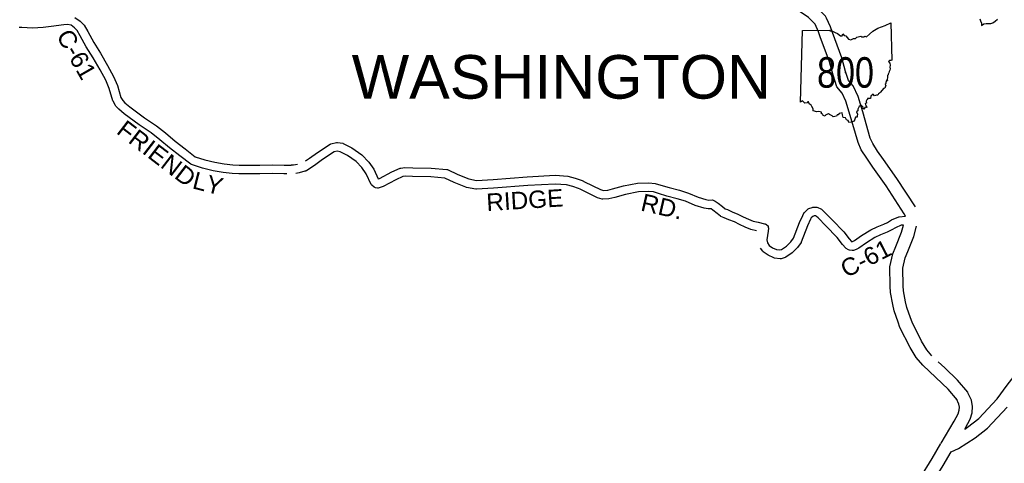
# Model space of a CAD drawing. Header units: feet. Extents: x 2324188 to 2324820, y 186207 to 186678.
# Tile 3 of 41: x 2324251 to 2324340, y 186340 to 186380. Entities that reach past the tile are written whole.
import ezdxf
from ezdxf.enums import TextEntityAlignment as Align

# ---------------------------------------------------------------- set-up
doc = ezdxf.new("R2010")
doc.units = ezdxf.units.FT
doc.header["$MEASUREMENT"] = 0
doc.linetypes.add('waterex', pattern=[0])
for name, color, linetype in [('61', 7, 'Continuous'), ('62', 7, 'Continuous'), ('RD_X_Cells', 7, 'Continuous'), ('RT-MKR', 7, 'Continuous'), ('SH_Text', 7, 'Continuous'), ('UT_X_Water', 133, 'waterex')]:
    doc.layers.add(name, color=color, linetype=linetype)
doc.styles.add('ARIAL', font='arial.ttf')
doc.styles.add('ROAD', font='arial.ttf', dxfattribs={"height": 400})
doc.styles.get("Standard").update_dxf_attribs({"font": 'arial.ttf'})

# ---------------------------------------------------------------- blocks, each defined once
blk = doc.blocks.new('SR3  _')
at = {"layer": '61', "color": 0, "linetype": 'Continuous'}
blk.add_lwpolyline([(-794, 884), (-240, 893), (-249, 876), (-197, 872), (-141, 842), (-94, 823), (-37, 777), (-2, 778), (12, 815), (39, 786), (70, 781), (124, 713), (168, 698), (222, 722), (262, 725), (291, 749), (367, 768), (388, 756), (428, 759), (448, 768), (484, 760), (545, 812), (609, 873), (707, 931), (853, 985), (968, 1034), (985, 294), (985, 294), (968, 283), (941, 288), (924, 267), (946, 233), (956, 196), (947, 156), (956, 122), (950, 94), (933, 67), (927, 40), (913, 12), (914, -3), (901, -16), (903, -62), (896, -88), (899, -110), (877, -115), (882, -134), (868, -148), (871, -172), (855, -188), (870, -219), (858, -229), (848, -266), (820, -274), (763, -343), (744, -369), (721, -376), (709, -403), (681, -403), (640, -421), (613, -389), (566, -428), (560, -472), (501, -471), (503, -494), (490, -500), (478, -523), (485, -563), (457, -573), (460, -596), (478, -610), (486, -655), (456, -646), (432, -683), (407, -674), (415, -643), (373, -605), (333, -635), (312, -684), (312, -717), (282, -737), (301, -783), (298, -815), (299, -845), (261, -844), (239, -926), (239, -926), (174, -942), (129, -951), (114, -914), (81, -895), (61, -857), (15, -852), (4, -800), (-2, -759), (-65, -769), (-82, -795), (-104, -801), (-117, -827), (-148, -829), (-180, -841), (-202, -816), (-255, -791), (-279, -778), (-330, -798), (-340, -822), (-380, -812), (-390, -785), (-414, -777), (-419, -748), (-471, -733), (-511, -739), (-581, -716), (-585, -679), (-609, -633), (-621, -602), (-665, -577), (-674, -540), (-689, -541), (-701, -556), (-751, -563), (-770, -548), (-798, -522), (-834, -543), (-834, -543), (-794, 884)], close=True, dxfattribs=at)
at = {"layer": '61', "color": 0}
blk.add_point((63, 48), dxfattribs=at)
at = {"layer": '62', "color": 0, "linetype": 'Continuous'}
blk.add_line((-834, -543), (-794, 884), dxfattribs=at)
for points in [[(-794, 884), (-240, 893), (-249, 876), (-197, 872), (-141, 842), (-94, 823), (-37, 777), (-2, 778), (12, 815), (39, 786), (70, 781), (124, 713), (168, 698), (222, 722), (262, 725), (291, 749), (367, 768), (388, 756), (428, 759), (448, 768), (484, 760), (545, 812), (609, 873), (707, 931), (853, 985), (968, 1034), (985, 294)], [(985, 294), (968, 283), (941, 288), (924, 267), (946, 233), (956, 196), (947, 156), (956, 122), (950, 94), (933, 67), (927, 40), (913, 12), (914, -3), (901, -16), (903, -62), (896, -88), (899, -110), (877, -115), (882, -134), (868, -148), (871, -172), (855, -188), (870, -219), (858, -229), (848, -266), (820, -274), (763, -343), (744, -369), (721, -376), (709, -403), (681, -403), (640, -421), (613, -389), (566, -428), (560, -472), (501, -471), (503, -494), (490, -500), (478, -523), (485, -563), (457, -573), (460, -596), (478, -610), (486, -655), (456, -646), (432, -683), (407, -674), (415, -643), (373, -605), (333, -635), (312, -684), (312, -717), (282, -737), (301, -783), (298, -815), (299, -845), (261, -844), (239, -926)], [(239, -926), (174, -942), (129, -951), (114, -914), (81, -895), (61, -857), (15, -852), (4, -800), (-2, -759), (-65, -769), (-82, -795), (-104, -801), (-117, -827), (-148, -829), (-180, -841), (-202, -816), (-255, -791), (-279, -778), (-330, -798), (-340, -822), (-380, -812), (-390, -785), (-414, -777), (-419, -748), (-471, -733), (-511, -739), (-581, -716), (-585, -679), (-609, -633), (-621, -602), (-665, -577), (-674, -540), (-689, -541), (-701, -556), (-751, -563), (-770, -548), (-798, -522), (-834, -543)]]:
    blk.add_lwpolyline(points, dxfattribs=at)

msp = doc.modelspace()

# ---------------------------------------------------------------- linework, layer by layer
at = {"layer": 'RD_X_Cells', "color": 2, "linetype": 'Continuous'}
for points in [[(2324327.796, 186367.065), (2324327.243, 186367.85), (2324326.758, 186368.607), (2324326.465, 186369.255), (2324325.769, 186371.679), (2324325.367, 186372.983), (2324325.031, 186373.71), (2324324.551, 186374.273), (2324324.227, 186375.323), (2324323.893, 186376.526), (2324323.079, 186378.759), (2324322.911, 186379.217), (2324322.603, 186379.887), (2324322.012, 186380.482), (2324321.003, 186381.172), (2324319.948, 186381.843), (2324318.914, 186382.345), (2324317.864, 186382.939)], [(2324328.756, 186367.741), (2324328.218, 186368.506), (2324327.793, 186369.168), (2324327.571, 186369.661), (2324326.895, 186372.014), (2324326.466, 186373.404), (2324326.03, 186374.349), (2324325.602, 186374.85), (2324325.354, 186375.654), (2324325.012, 186376.885), (2324324.182, 186379.161), (2324323.998, 186379.665), (2324323.639, 186380.444), (2324323.537, 186380.612), (2324322.767, 186381.388), (2324322.693, 186381.439), (2324321.65, 186382.153), (2324320.913, 186382.621)], [(2324331.627, 186363.486), (2324329.962, 186366.029), (2324328.756, 186367.741)], [(2324330.726, 186362.669), (2324330.625, 186362.873), (2324328.99, 186365.369), (2324327.796, 186367.065)], [(2324335.379, 186346.148), (2324334.552, 186347.112), (2324333.455, 186348.171), (2324332.278, 186349.26), (2324331.692, 186349.975), (2324331.152, 186350.862), (2324330.235, 186352.669), (2324330.065, 186353.145), (2324329.713, 186354.144), (2324329.593, 186354.726), (2324329.374, 186355.812), (2324329.356, 186356.377), (2324329.313, 186358.116), (2324329.586, 186359.276), (2324329.852, 186359.924), (2324330.359, 186361.208), (2324330.544, 186361.859)], [(2324333.099, 186350.111), (2324332.652, 186350.656), (2324332.179, 186351.434), (2324331.316, 186353.134), (2324331.172, 186353.538), (2324330.847, 186354.459), (2324330.744, 186354.96), (2324330.545, 186355.948), (2324330.53, 186356.41), (2324330.491, 186357.994), (2324330.707, 186358.916), (2324330.941, 186359.485), (2324331.473, 186360.831), (2324331.733, 186361.749)], [(2324336.058, 186343.539), (2324336.311, 186343.699), (2324337.305, 186344.494), (2324338.961, 186346.247), (2324339.864, 186347.48), (2324340.494, 186348.291), (2324340.912, 186348.576), (2324341.462, 186348.697), (2324342.003, 186348.857), (2324342.366, 186348.965), (2324342.485, 186349.013), (2324342.728, 186349.27), (2324343.216, 186349.747), (2324344.079, 186350.192), (2324344.822, 186350.471), (2324345.497, 186350.695), (2324345.797, 186350.689)], [(2324336.374, 186346.743), (2324336.322, 186346.852), (2324335.407, 186347.918), (2324334.262, 186349.024), (2324333.673, 186349.569)], [(2324336.058, 186343.539), (2324336.127, 186343.654), (2324336.539, 186344.436), (2324336.717, 186345), (2324336.761, 186345.55), (2324336.657, 186346.14), (2324336.374, 186346.743)], [(2324333.922, 186342.262), (2324335.103, 186344.231), (2324335.451, 186344.89), (2324335.557, 186345.226), (2324335.578, 186345.494), (2324335.527, 186345.782), (2324335.311, 186346.244)], [(2324334.838, 186341.501), (2324335.504, 186341.799), (2324336.993, 186342.741), (2324338.102, 186343.628), (2324339.865, 186345.494)], [(2324319.778, 186321.782), (2324321.796, 186324.117), (2324323.128, 186325.697), (2324324.086, 186326.867), (2324324.588, 186327.584), (2324325.285, 186328.833), (2324325.871, 186329.799), (2324326.479, 186330.564), (2324327.556, 186331.836), (2324327.851, 186332.198), (2324328.092, 186332.562), (2324329.496, 186334.836), (2324331.037, 186337.343), (2324332.019, 186339.109), (2324333.121, 186340.883), (2324333.917, 186342.255)], [(2324329.463, 186332.547), (2324330.496, 186334.22), (2324332.051, 186336.75), (2324333.031, 186338.514), (2324334.128, 186340.278), (2324334.838, 186341.501)]]:
    msp.add_lwpolyline(points, dxfattribs=at)
at = {"layer": 'RD_X_Cells'}
for points in [[(2324256.12, 186380.502), (2324256.581, 186380.174), (2324256.948, 186379.793), (2324257.275, 186379.25), (2324257.809, 186378.259), (2324258.429, 186377.278), (2324259.059, 186376.172), (2324259.589, 186375.205), (2324259.942, 186374.387), (2324260.255, 186373.306), (2324260.408, 186373.036), (2324260.6, 186372.845), (2324261.04, 186372.465), (2324262.356, 186371.499), (2324263.441, 186370.755), (2324264.242, 186370.124), (2324265.117, 186369.396), (2324266.009, 186368.696), (2324266.923, 186367.996), (2324267.792, 186367.718), (2324268.693, 186367.492), (2324269.529, 186367.35), (2324270.307, 186367.274), (2324270.877, 186367.24), (2324272.046, 186367.233), (2324272.729, 186367.239), (2324273.825, 186367.269), (2324274.929, 186367.229), (2324275.044, 186367.232), (2324275.14, 186367.235), (2324275.14, 186367.235), (2324275.525, 186367.247), (2324275.535, 186367.247), (2324275.547, 186367.247), (2324275.569, 186367.251), (2324275.599, 186367.249), (2324275.763, 186367.254), (2324276.101, 186367.316), (2324276.123, 186367.322)], [(2324256.323, 186379.313), (2324256.068, 186379.579), (2324255.769, 186379.792), (2324255.461, 186379.852), (2324255.109, 186379.845), (2324253.97, 186379.699), (2324253.277, 186379.596), (2324252.294, 186379.544), (2324251.347, 186379.581), (2324251.173, 186379.599), (2324251.096, 186379.593)], [(2324274.897, 186366.447), (2324273.822, 186366.486), (2324272.743, 186366.456), (2324272.047, 186366.45), (2324270.852, 186366.457), (2324270.246, 186366.493), (2324269.425, 186366.573), (2324268.532, 186366.726), (2324267.577, 186366.965), (2324266.587, 186367.282), (2324266.528, 186367.313), (2324265.53, 186368.077), (2324264.625, 186368.787), (2324263.749, 186369.515), (2324262.977, 186370.124), (2324261.903, 186370.861), (2324260.551, 186371.852), (2324260.067, 186372.27), (2324259.799, 186372.538), (2324259.767, 186372.58), (2324259.54, 186372.98), (2324259.522, 186373.022), (2324259.203, 186374.122), (2324258.884, 186374.862), (2324258.375, 186375.79), (2324257.757, 186376.875), (2324257.133, 186377.864), (2324256.595, 186378.862), (2324256.323, 186379.313)], [(2324277.199, 186367.864), (2324277.923, 186368.381), (2324279.055, 186369.133), (2324279.119, 186369.161), (2324279.629, 186369.281), (2324279.709, 186369.283), (2324280.17, 186369.201), (2324280.224, 186369.182), (2324281.003, 186368.786), (2324281.882, 186368.16), (2324282.512, 186367.51), (2324282.96, 186366.861), (2324283.366, 186366.002), (2324283.47, 186366.044), (2324284.596, 186366.622), (2324285.337, 186366.95), (2324285.388, 186366.965), (2324285.757, 186367.019), (2324286.473, 186367.009), (2324288.122, 186366.956), (2324289.522, 186366.854), (2324289.591, 186366.836), (2324290.517, 186366.403), (2324291.489, 186365.995), (2324292.202, 186365.863), (2324293.677, 186365.954), (2324296.742, 186366.182), (2324299.271, 186366.321), (2324300.398, 186366.252), (2324301.067, 186366.078), (2324301.671, 186365.856), (2324301.813, 186365.786), (2324301.813, 186365.786), (2324301.848, 186365.77), (2324301.887, 186365.75), (2324301.887, 186365.75), (2324303.33, 186365.042), (2324303.595, 186364.972), (2324303.977, 186364.993), (2324304.417, 186365.095), (2324305.384, 186365.376), (2324306.662, 186365.606), (2324307.66, 186365.651), (2324308.249, 186365.601), (2324308.759, 186365.433), (2324309.502, 186365.217), (2324310.435, 186364.975), (2324311.228, 186364.722), (2324312.094, 186364.349), (2324312.805, 186364.136), (2324313.059, 186364.103), (2324313.377, 186364.11), (2324313.461, 186364.093), (2324313.639, 186364.015), (2324313.895, 186363.833), (2324314.303, 186363.511), (2324314.529, 186363.324), (2324314.739, 186363.24), (2324315.173, 186363.052), (2324315.683, 186362.845), (2324316.16, 186362.598), (2324316.633, 186362.373), (2324317.055, 186362.203), (2324317.506, 186362.109), (2324318.075, 186361.973), (2324318.107, 186361.967), (2324318.117, 186361.963), (2324318.135, 186361.959), (2324318.164, 186361.943), (2324318.188, 186361.932), (2324318.198, 186361.926), (2324318.208, 186361.921), (2324318.213, 186361.916), (2324318.226, 186361.91), (2324318.245, 186361.892), (2324318.288, 186361.861), (2324318.341, 186361.803), (2324318.381, 186361.736), (2324318.408, 186361.663), (2324318.42, 186361.585), (2324318.405, 186361.305), (2324318.28, 186360.521), (2324318.324, 186360.264), (2324318.484, 186360.035), (2324318.789, 186359.82), (2324319.134, 186359.658), (2324319.455, 186359.621), (2324319.604, 186359.665), (2324320.037, 186359.974), (2324320.436, 186360.356), (2324320.668, 186360.677), (2324321.212, 186362.08), (2324321.499, 186362.727), (2324321.629, 186362.971), (2324321.674, 186363.027), (2324321.991, 186363.3), (2324322.054, 186363.336), (2324322.353, 186363.443), (2324322.421, 186363.455)], [(2324317.348, 186361.342), (2324317.335, 186361.345), (2324316.827, 186361.451), (2324316.318, 186361.655), (2324315.811, 186361.897), (2324315.355, 186362.133), (2324314.871, 186362.33), (2324314.437, 186362.517), (2324314.154, 186362.631), (2324314.102, 186362.662), (2324313.811, 186362.901), (2324313.424, 186363.207), (2324313.259, 186363.324), (2324313.016, 186363.319), (2324312.642, 186363.368), (2324311.825, 186363.612), (2324310.954, 186363.988), (2324310.218, 186364.223), (2324309.295, 186364.462), (2324308.527, 186364.685), (2324308.091, 186364.829), (2324307.644, 186364.867), (2324306.75, 186364.826), (2324305.563, 186364.613), (2324304.615, 186364.337), (2324304.087, 186364.215), (2324303.546, 186364.186), (2324303.485, 186364.192), (2324303.056, 186364.304), (2324301.502, 186365.067), (2324301.364, 186365.135), (2324300.833, 186365.33), (2324300.274, 186365.475), (2324299.269, 186365.536), (2324296.793, 186365.4), (2324293.73, 186365.173), (2324292.178, 186365.077), (2324292.13, 186365.08), (2324291.285, 186365.237), (2324291.245, 186365.249), (2324290.2, 186365.687), (2324289.357, 186366.081), (2324288.081, 186366.174), (2324286.455, 186366.226), (2324285.809, 186366.235), (2324285.58, 186366.202), (2324284.933, 186365.915), (2324283.795, 186365.331), (2324283.435, 186365.187), (2324283.368, 186365.173), (2324283.299, 186365.171), (2324283.134, 186365.195), (2324283.064, 186365.22), (2324282.999, 186365.257), (2324282.781, 186365.446), (2324282.732, 186365.511), (2324282.279, 186366.469), (2324281.905, 186367.012), (2324281.369, 186367.564), (2324280.596, 186368.114), (2324279.946, 186368.445), (2324279.69, 186368.491), (2324279.401, 186368.423), (2324278.368, 186367.736), (2324277.641, 186367.217), (2324276.948, 186366.764), (2324276.94, 186366.756), (2324276.911, 186366.739), (2324276.887, 186366.722), (2324276.87, 186366.716), (2324276.851, 186366.705), (2324276.825, 186366.698), (2324276.811, 186366.693), (2324276.809, 186366.692), (2324276.798, 186366.688), (2324276.776, 186366.685), (2324276.272, 186366.552), (2324275.955, 186366.493)], [(2324276.841, 186367.638), (2324276.844, 186367.632), (2324277.199, 186367.864)], [(2324275.162, 186366.453), (2324274.927, 186366.446), (2324274.897, 186366.447)], [(2324322.421, 186363.455), (2324322.77, 186363.452), (2324322.848, 186363.435), (2324323.137, 186363.307), (2324323.194, 186363.269), (2324323.42, 186363.051), (2324324.145, 186362.337), (2324325.186, 186361.238), (2324325.67, 186360.61), (2324325.873, 186360.389), (2324325.918, 186360.364), (2324325.918, 186360.364), (2324325.981, 186360.387), (2324326.155, 186360.473), (2324326.787, 186360.906), (2324327.609, 186361.425), (2324328.171, 186361.697), (2324328.772, 186361.927), (2324329.105, 186362.099), (2324329.467, 186362.319), (2324330.118, 186362.589), (2324330.169, 186362.602), (2324330.726, 186362.669)], [(2324330.544, 186361.859), (2324330.343, 186361.835), (2324329.822, 186361.619), (2324329.488, 186361.416), (2324329.093, 186361.211), (2324328.482, 186360.977), (2324327.989, 186360.74), (2324327.218, 186360.252), (2324326.551, 186359.795), (2324326.291, 186359.667), (2324326.062, 186359.582), (2324325.996, 186359.57), (2324325.928, 186359.569), (2324325.687, 186359.608), (2324325.62, 186359.631), (2324325.405, 186359.755), (2324325.359, 186359.792), (2324325.071, 186360.105), (2324324.59, 186360.729), (2324323.586, 186361.789), (2324322.874, 186362.491), (2324322.726, 186362.633), (2324322.642, 186362.67), (2324322.519, 186362.671), (2324322.419, 186362.636), (2324322.268, 186362.506), (2324322.204, 186362.384)], [(2324322.204, 186362.384), (2324321.936, 186361.779), (2324321.371, 186360.323), (2324321.347, 186360.279), (2324321.029, 186359.839), (2324320.537, 186359.37), (2324319.978, 186358.97), (2324319.919, 186358.942), (2324319.562, 186358.837), (2324319.483, 186358.83), (2324318.95, 186358.892), (2324318.889, 186358.909), (2324318.394, 186359.14), (2324317.949, 186359.455), (2324317.902, 186359.503), (2324317.697, 186359.795)]]:
    msp.add_lwpolyline(points, dxfattribs=at)
at = {"layer": 'UT_X_Water'}
msp.add_lwpolyline([(2324337.398, 186380.382), (2324337.477, 186380.186), (2324337.555, 186379.974), (2324337.571, 186379.778), (2324337.775, 186379.927), (2324337.978, 186379.944), (2324338.181, 186379.952), (2324338.385, 186379.968), (2324338.588, 186380.015), (2324338.799, 186380.157), (2324339.003, 186380.345)], dxfattribs=at)

# ---------------------------------------------------------------- block references
at = {"layer": 'RT-MKR', "color": 7, "xscale": 0.004501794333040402, "yscale": 0.004501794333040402, "zscale": 0.00391459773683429}
msp.add_blockref('SR3  _', (2324325.057, 186375.346), dxfattribs=at)

# ---------------------------------------------------------------- texts
at = {"layer": 'RD_X_Cells', "style": 'ROAD'}
for s, rotation, p in [('C-61', 299.74445, (2324254.403, 186378.861)), ('FRIEND', 322.4651, (2324259.754, 186370.143)), ('LY', 345.73488, (2324266.579, 186365.168)), ('RIDGE', 3.54487, (2324293.125, 186363.108)), ('RD.', 346.98749, (2324306.859, 186363.18)), ('C-61', 27.21634, (2324325.413, 186357.081))]:
    msp.add_text(s, height=1.5658, rotation=rotation, dxfattribs=at).set_placement(p)
at = {"layer": 'RT-MKR', "style": 'ARIAL', "width": 0.8}
msp.add_text('800', height=2.7402, dxfattribs=at).set_placement((2324325.342, 186375.56), align=Align.MIDDLE_CENTER)
at = {"layer": 'SH_Text', "insert": (2324280.983, 186377.12), "char_height": 3.9146, "attachment_point": 1}
msp.add_mtext_dynamic_manual_height_columns('WASHINGTON', width=20.86631, gutter_width=0.00274, heights=[7.6], dxfattribs=at)

doc.saveas('drawing.dxf')
